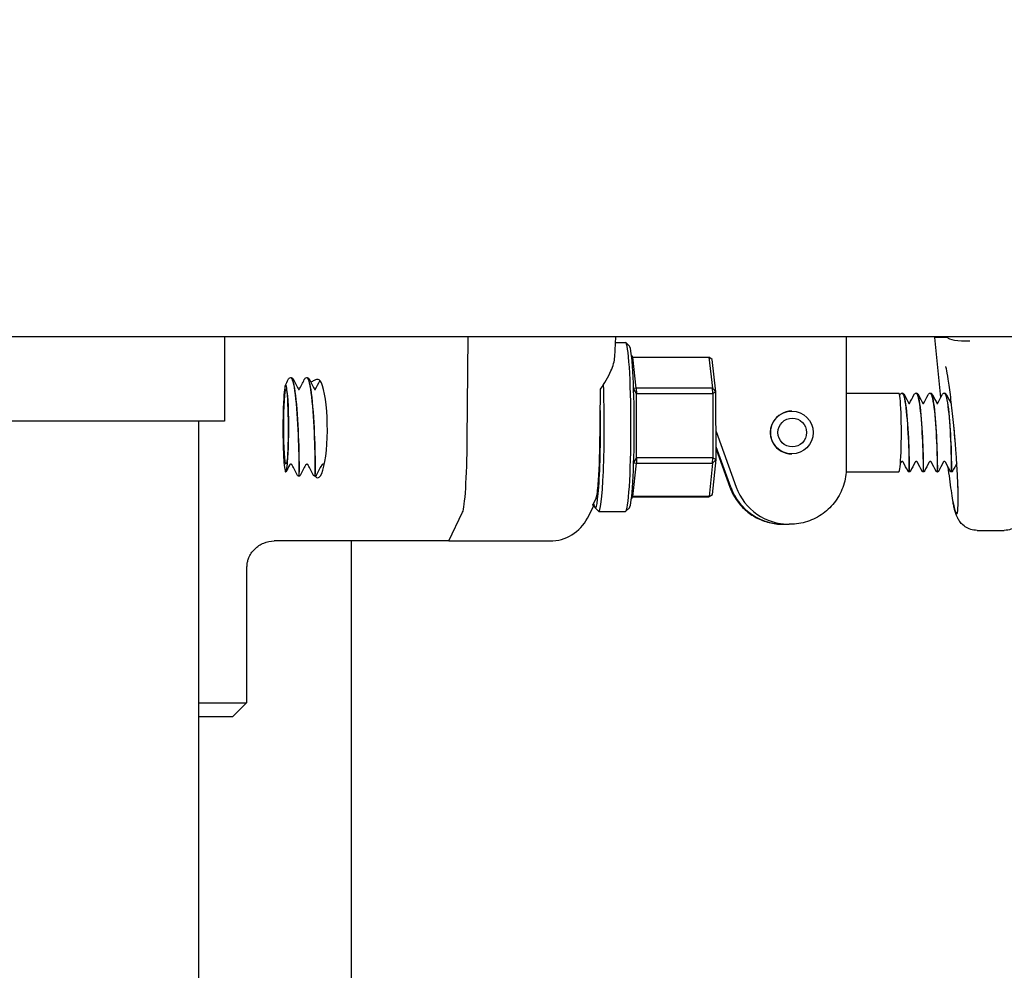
# Model space of a CAD drawing. Header units: inches. Extents: x 18 to 846, y -67 to 561.
# Tile 135 of 256: x 73.16 to 77.53, y 272.36 to 276.58. Entities that reach past the tile are written whole.
import ezdxf

# ---------------------------------------------------------------- set-up
doc = ezdxf.new("R2010")
doc.units = ezdxf.units.IN
doc.header["$LTSCALE"] = 24
doc.header["$MEASUREMENT"] = 0
doc.layers.add('Dimension (ANSI)', color=7, linetype='Continuous', lineweight=25)
doc.layers.add('Visible (ANSI)', color=7, linetype='Continuous', lineweight=30)
doc.styles.add('Note Text (ANSI)', font='tahoma.ttf')
doc.dimstyles.new('SB Fraction-16 (ANSI)', dxfattribs={"dimscale": 24, "dimtxt": 0.125, "dimasz": 0.098425, "dimexe": 0.125, "dimexo": 0.0625, "dimgap": 0.031496, "dimtad": 0, "dimtih": 1, "dimtoh": 1, "dimdec": 4, "dimrnd": 1e-08, "dimzin": 0, "dimdsep": 46, "dimlunit": 5, "dimtxsty": 'Note Text (ANSI)', "dimcen": 0.09, "dimdle": 0.393701, "dimclrd": 256, "dimclre": 256, "dimclrt": 256, "dimadec": 0, "dimazin": 3, "dimtfac": 0.96, "dimtofl": 0, "dimtmove": 0, "dimatfit": 3, "dimfxl": 1, "dimfrac": 2, "dimtolj": 1, "dimtzin": 12, "dimlwd": -1, "dimlwe": -1, "dimarcsym": 0})

# ---------------------------------------------------------------- blocks, each defined once
blk = doc.blocks.new('*D14')
at = {"layer": 'Defpoints', "color": 0, "transparency": 16777216}
for p in [(83.2741, 347.1679), (50.9824, 275.1679), (67.1941, 275.1679)]:
    blk.add_point(p, dxfattribs=at)
at = {"layer": 'Dimension (ANSI)', "transparency": 16777216}
for p, q in [((81.7741, 347.1679), (47.9824, 347.1679)), ((50.9824, 344.8057), (50.9824, 313.455)), ((50.9824, 277.5301), (50.9824, 308.8807)), ((65.6941, 275.1679), (47.9824, 275.1679))]:
    blk.add_line(p, q, dxfattribs=at)
for points in [[(50.5887, 344.8057), (51.3761, 344.8057), (50.9824, 347.1679)], [(50.5887, 277.5301), (51.3761, 277.5301), (50.9824, 275.1679)]]:
    blk.add_solid(points, dxfattribs=at)
at = {"layer": 'Dimension (ANSI)', "transparency": 16777216, "insert": (48.9203, 312.6991), "char_height": 3, "attachment_point": 1, "style": 'Note Text (ANSI)'}
blk.add_mtext('\\A1;72', dxfattribs=at)
blk = doc.blocks.new('*D15')
at = {"layer": 'Defpoints', "color": 0, "transparency": 16777216}
for p in [(115.8191, 378.6679), (40.5863, 88.9562), (79.6941, 88.9562)]:
    blk.add_point(p, dxfattribs=at)
at = {"layer": 'Dimension (ANSI)', "transparency": 16777216}
for p, q in [((114.3191, 378.6679), (37.5863, 378.6679)), ((40.5863, 376.3057), (40.5863, 240.4618)), ((40.5863, 91.3184), (40.5863, 235.1622)), ((78.1941, 88.9562), (37.5863, 88.9562))]:
    blk.add_line(p, q, dxfattribs=at)
for points in [[(40.1926, 376.3057), (40.98, 376.3057), (40.5863, 378.6679)], [(40.1926, 91.3184), (40.98, 91.3184), (40.5863, 88.9562)]]:
    blk.add_solid(points, dxfattribs=at)
at = {"layer": 'Dimension (ANSI)', "transparency": 16777216, "insert": (31.4463, 239.7059), "char_height": 3, "attachment_point": 1, "style": 'Note Text (ANSI)'}
blk.add_mtext('\\A1;289 11/16', dxfattribs=at)

msp = doc.modelspace()

# ---------------------------------------------------------------- linework, layer by layer
at = {"layer": 'Visible (ANSI)'}
for p, q in [((74.06912, 275.16786), (67.81912, 275.16786)), ((83.19412, 275.16786), (74.06912, 275.16786)), ((74.06912, 275.16786), (74.06912, 274.79286)), ((75.14629, 274.7112), (75.15014, 275.16786)), ((75.14629, 274.7112), (75.15014, 275.16786)), ((75.801, 275.07867), (75.80561, 275.16786)), ((77.2206, 275.16786), (77.22064, 275.1648)), ((77.24739, 274.89888), (77.22066, 275.16447)), ((77.22082, 275.16587), (77.27614, 275.16587)), ((75.80432, 275.14286), (75.84898, 275.14286)), ((75.86602, 275.12652), (75.85049, 275.14211)), ((76.82793, 275.11895), (76.82793, 274.58569)), ((75.88063, 275.07781), (75.87511, 275.08637)), ((75.8965, 274.93971), (75.88063, 275.07781)), ((75.88063, 275.07781), (76.2187, 275.07781)), ((76.23345, 275.0673), (76.2187, 275.07781)), ((76.2187, 275.07781), (76.23457, 274.93971)), ((76.25005, 274.92284), (76.23345, 275.0673)), ((74.36425, 274.98661), (74.36358, 274.98661)), ((74.43561, 274.98661), (74.43494, 274.98661)), ((75.88449, 274.94128), (75.8965, 274.93971)), ((75.89738, 274.91655), (75.88459, 274.93836)), ((75.8965, 274.93971), (75.89738, 274.91655)), ((76.23457, 274.93971), (75.8965, 274.93971)), ((76.23457, 274.93971), (76.25005, 274.92284)), ((76.23545, 274.91655), (76.23457, 274.93971)), ((75.89775, 274.63032), (75.89738, 274.91655)), ((75.89738, 274.91655), (76.23545, 274.91655)), ((76.25005, 274.92284), (76.23545, 274.91655)), ((76.23545, 274.91655), (76.23582, 274.63032)), ((76.25043, 274.6234), (76.25005, 274.92284)), ((76.82793, 274.91786), (77.06136, 274.91786)), ((77.07563, 274.91786), (77.07625, 274.91786)), ((77.13807, 274.91786), (77.13869, 274.91786)), ((77.2005, 274.91786), (77.20112, 274.91786)), ((77.26294, 274.91786), (77.26356, 274.91786)), ((76.58609, 274.83786), (76.58648, 274.83786)), ((74.06912, 274.79286), (67.81912, 274.79286)), ((73.95412, 274.79286), (73.95412, 257.29286)), ((76.25027, 274.74765), (76.34017, 274.50018)), ((76.31565, 274.50018), (76.25036, 274.67991)), ((75.88497, 274.60899), (75.89775, 274.63032)), ((75.89775, 274.63032), (75.89692, 274.60661)), ((76.23582, 274.63032), (75.89775, 274.63032)), ((76.23499, 274.60661), (76.23582, 274.63032)), ((76.23582, 274.63032), (76.25043, 274.6234)), ((76.25037, 274.66942), (76.31182, 274.50026)), ((76.58609, 274.64786), (76.58648, 274.64786)), ((75.88142, 274.45847), (75.89692, 274.60661)), ((75.89692, 274.60661), (75.88488, 274.60607)), ((75.89692, 274.60661), (76.23499, 274.60661)), ((76.23499, 274.60661), (76.21949, 274.45847)), ((76.23422, 274.46843), (76.25043, 274.6234)), ((76.25043, 274.6234), (76.23499, 274.60661)), ((74.39993, 274.54911), (74.39926, 274.54911)), ((74.47128, 274.54911), (74.47062, 274.54911)), ((76.82729, 274.56786), (77.06136, 274.56786)), ((77.10685, 274.56786), (77.10747, 274.56786)), ((77.16929, 274.56786), (77.16991, 274.56786)), ((77.23172, 274.56786), (77.23234, 274.56786)), ((77.29416, 274.56786), (77.29478, 274.56786)), ((75.87496, 274.4482), (75.88142, 274.45847)), ((75.88108, 274.45792), (76.21778, 274.45792)), ((76.21949, 274.45847), (75.88142, 274.45847)), ((76.21778, 274.45792), (76.21949, 274.45847)), ((76.21949, 274.45847), (76.23422, 274.46843)), ((75.67977, 274.36305), (75.70921, 274.41982)), ((75.71343, 274.40921), (75.72896, 274.39362)), ((75.86602, 274.40921), (75.85049, 274.39362)), ((75.06536, 274.26161), (75.1259, 274.38897)), ((75.06536, 274.26161), (75.1259, 274.38897)), ((75.73047, 274.39286), (75.84898, 274.39286)), ((76.5501, 274.33569), (76.54654, 274.33569)), ((76.57818, 274.33569), (76.57462, 274.33569)), ((77.40906, 274.30861), (77.52917, 274.30861)), ((75.06536, 274.26161), (74.29055, 274.26161)), ((74.63162, 274.26161), (74.63162, 261.29286)), ((75.06536, 274.26161), (75.5139, 274.26161)), ((74.16787, 274.14477), (74.16787, 273.54286)), ((73.95412, 273.54286), (74.16787, 273.54286)), ((74.10537, 273.48036), (74.16787, 273.54286)), ((74.10537, 273.48036), (73.95412, 273.48036))]:
    msp.add_line(p, q, dxfattribs=at)
for centre, major_axis, ratio, start_param, end_param in [((77.31433, 275.16996), (0.09368, 0.00533), 0.2027313, 3.0860376, 3.1504144), ((77.32867, 274.0943), (-0.10786, 1.07157), 0.005601, 6.2826216, 6.3005955), ((77.35541, 274.0943), (-0.07927, 1.07157), 0.0056269, 6.2647951, 6.282769), ((77.36976, 275.16996), (-0.09379, -0.00284), 0.2081278, 0.0736035, 1.626426), ((75.84898, 274.76786), (0, 0.375), 0.0632779, 3.1415927, 6.2831853), ((75.86457, 274.76786), (0, -0.35937), 0.0632779, 0.0634475, 3.0781451), ((74.48335, 274.76069), (0, 0.21875), 0.1946665, 2.8820452, 6.1722949), ((75.73047, 274.76786), (0, -0.375), 0.0632779, 6.2197378, 8.3779077), ((75.75271, 277.77769), (-0.03641, -4.33098), 0.0027634, 0.784613, 0.8550546), ((77.06136, 274.74286), (0, -0.175), 0.0632779, 0, 3.1415927), ((75.71487, 274.76786), (0, -0.35937), 0.0632779, 5.9464907, 8.0951215), ((76.58609, 274.74286), (0, 0.095), 0.9979959, 0, 3.1415927), ((74.34263, 274.76786), (0, -0.21875), 0.0632779, 4.9864761, 5.0452233), ((75.12277, 274.76069), (0, -0.375), 0.0632779, 0.1323424, 1.438454), ((75.12277, 274.76069), (0, -0.375), 0.0632779, 0.1323424, 1.438454), ((76.5501, 274.58569), (0, -0.25), 0.9979959, 5.0614548, 6.3323439), ((76.57462, 274.58569), (0, -0.25), 0.9979959, 5.0614548, 6.2831853), ((75.51405, 274.45077), (-0.00667, -0.18904), 0.9892589, 0.0348926, 1.1234616)]:
    msp.add_ellipse(centre, major_axis=major_axis, ratio=ratio, start_param=start_param, end_param=end_param, dxfattribs=at)
for centre, major_axis, ratio in [((74.34263, 274.76786), (0, 0.16579), 0.0632779), ((74.34263, 274.76786), (0, 0.16579), 0.0632779), ((76.58648, 274.74286), (0, -0.095), 0.9979959), ((76.58846, 274.74286), (0, 0.06375), 0.9979959)]:
    msp.add_ellipse(centre, major_axis=major_axis, ratio=ratio, dxfattribs=at)
for points, knots in [([(76.82824, 275.16786), (76.82821, 275.16493), (76.82817, 275.16199), (76.828, 275.14581), (76.82793, 275.13238), (76.82793, 275.11895)], [4.50879937, 4.50879937, 4.50879937, 4.50879937, 4.54598956, 4.54598956, 4.71238898, 4.71238898, 4.71238898, 4.71238898]), ([(75.73785, 274.93573), (75.75578, 274.96147), (75.77236, 274.98967), (75.79383, 275.03881), (75.80002, 275.0602), (75.801, 275.07866)], [0.44734115, 0.44734115, 0.44734115, 0.44734115, 0.70623872, 0.70623872, 0.92725054, 0.92725054, 0.92725054, 0.92725054]), ([(77.31216, 274.69291), (77.30924, 274.7289), (77.3059, 274.76549), (77.29879, 274.83592), (77.295, 274.86978), (77.2875, 274.93033), (77.28378, 274.95722), (77.27719, 274.99952), (77.27421, 275.01589), (77.27132, 275.02956), (77.27067, 275.03233), (77.27002, 275.03496), (77.26986, 275.03554), (77.26986, 275.03553)], [1.4743636, 1.4743636, 1.4743636, 1.4743636, 1.784887, 1.784887, 2.0944513, 2.0944513, 2.3957465, 2.3957465, 2.6705398, 2.6705398, 2.7685528, 2.7685528, 2.8283231, 2.8283231, 2.8283231, 2.8283231]), ([(74.36345, 274.98656), (74.36994, 274.98662), (74.37643, 274.96437), (74.38192, 274.92521), (74.38811, 274.8811), (74.39298, 274.81634), (74.396, 274.75299), (74.39903, 274.68964), (74.40021, 274.62887), (74.40026, 274.59136), (74.4003, 274.56412), (74.39978, 274.5496), (74.39926, 274.54939)], [1.8663314, 1.8663314, 1.8663314, 1.8663314, 2.6394946, 2.6394946, 2.6394946, 3.5103246, 3.5103246, 3.5103246, 4.381086, 4.381086, 4.381086, 5.0135712, 5.0135712, 5.0135712, 5.0135712]), ([(74.39993, 274.54917), (74.40001, 274.54914), (74.40009, 274.54948), (74.40017, 274.55021), (74.40088, 274.55658), (74.40136, 274.59227), (74.40031, 274.64503), (74.39927, 274.69764), (74.39667, 274.76622), (74.39228, 274.82739), (74.38784, 274.88916), (74.38159, 274.94218), (74.37454, 274.96805), (74.37122, 274.98025), (74.36773, 274.98631), (74.36425, 274.98629)], [-11.2962495, -11.2962495, -11.2962495, -11.2962495, -11.1962178, -11.1962178, -11.1962178, -10.321672, -10.321672, -10.321672, -9.4498406, -9.4498406, -9.4498406, -8.569564, -8.569564, -8.569564, -8.1546569, -8.1546569, -8.1546569, -8.1546569]), ([(74.36438, 274.98661), (74.36723, 274.98648), (74.36966, 274.98505), (74.37306, 274.9818), (74.37429, 274.97989), (74.37543, 274.97769)], [0, 0, 0, 0, 0.05995161, 0.05995161, 0.12218324, 0.12218324, 0.12218324, 0.12218324]), ([(74.43481, 274.98648), (74.44079, 274.98647), (74.44677, 274.9679), (74.45197, 274.93415), (74.45841, 274.89231), (74.46358, 274.82796), (74.46684, 274.76358), (74.4701, 274.69922), (74.47146, 274.63608), (74.4716, 274.59618), (74.47171, 274.56596), (74.47116, 274.54953), (74.47061, 274.5493)], [8.1495167, 8.1495167, 8.1495167, 8.1495167, 8.8619138, 8.8619138, 8.8619138, 9.7450261, 9.7450261, 9.7450261, 10.627867, 10.627867, 10.627867, 11.2967565, 11.2967565, 11.2967565, 11.2967565]), ([(74.47129, 274.54934), (74.4715, 274.54925), (74.47171, 274.5515), (74.47188, 274.55619), (74.47248, 274.57231), (74.47256, 274.61701), (74.47096, 274.67487), (74.46936, 274.73262), (74.46606, 274.8024), (74.46104, 274.86024), (74.45603, 274.91798), (74.44935, 274.96274), (74.44215, 274.97919), (74.43999, 274.98411), (74.4378, 274.98647), (74.43561, 274.98639)], [-17.5794348, -17.5794348, -17.5794348, -17.5794348, -17.3244424, -17.3244424, -17.3244424, -16.4477493, -16.4477493, -16.4477493, -15.5726718, -15.5726718, -15.5726718, -14.6990684, -14.6990684, -14.6990684, -14.4378422, -14.4378422, -14.4378422, -14.4378422]), ([(74.43574, 274.98661), (74.43858, 274.98648), (74.44102, 274.98505), (74.44442, 274.9818), (74.44565, 274.97989), (74.44679, 274.97769)], [0, 0, 0, 0, 0.05995161, 0.05995161, 0.12218324, 0.12218324, 0.12218324, 0.12218324]), ([(74.45305, 274.96561), (74.45829, 274.97007), (74.46363, 274.97349), (74.4767, 274.97962), (74.48383, 274.98051), (74.48806, 274.97809)], [0.73353999, 0.73353999, 0.73353999, 0.73353999, 0.82602783, 0.82602783, 0.97703961, 0.97703961, 0.97703961, 0.97703961]), ([(74.34989, 274.89248), (74.34898, 274.90964), (74.34786, 274.92376), (74.34529, 274.94511), (74.34385, 274.95177), (74.34081, 274.9563), (74.33925, 274.95371), (74.3362, 274.93908), (74.33476, 274.92679), (74.33255, 274.89836), (74.33172, 274.88412), (74.33031, 274.852), (74.32975, 274.83418), (74.32935, 274.81539)], [0, 0, 0, 0, 0.1707252, 0.1707252, 0.3496474, 0.3496474, 0.536764, 0.536764, 0.7320719, 0.7320719, 0.878173, 0.878173, 1.0284914, 1.0284914, 1.0284914, 1.0284914]), ([(74.35264, 274.81741), (74.35232, 274.83364), (74.35187, 274.84889), (74.35076, 274.87619), (74.35025, 274.88574), (74.34989, 274.89248)], [0, 0, 0, 0, 0.12962008, 0.12962008, 0.24524399, 0.24524399, 0.24524399, 0.24524399]), ([(77.07551, 274.91753), (77.07852, 274.9177), (77.08153, 274.91269), (77.08439, 274.90239), (77.0906, 274.88009), (77.09607, 274.83357), (77.09989, 274.78061), (77.10371, 274.72767), (77.10586, 274.66957), (77.1067, 274.62853), (77.10747, 274.59059), (77.10717, 274.56806), (77.10685, 274.56789)], [-105.2490817, -105.2490817, -105.2490817, -105.2490817, -104.8196437, -104.8196437, -104.8196437, -103.8899654, -103.8899654, -103.8899654, -102.9605503, -102.9605503, -102.9605503, -102.1014514, -102.1014514, -102.1014514, -102.1014514]), ([(77.10747, 274.56798), (77.10775, 274.56825), (77.10802, 274.58501), (77.10756, 274.61486), (77.107, 274.65151), (77.10527, 274.70702), (77.10187, 274.76049), (77.09845, 274.81438), (77.09335, 274.86494), (77.08733, 274.89285), (77.08383, 274.90912), (77.08004, 274.91748), (77.07625, 274.91756)], [95.8185759, 95.8185759, 95.8185759, 95.8185759, 96.5689115, 96.5689115, 96.5689115, 97.4902398, 97.4902398, 97.4902398, 98.4189217, 98.4189217, 98.4189217, 98.9601686, 98.9601686, 98.9601686, 98.9601686]), ([(77.07637, 274.91786), (77.07876, 274.91775), (77.08082, 274.91657), (77.08385, 274.91379), (77.08495, 274.91208), (77.08598, 274.9101)], [0, 0, 0, 0, 0.04826772, 0.04826772, 0.10189197, 0.10189197, 0.10189197, 0.10189197]), ([(77.13795, 274.91763), (77.14249, 274.91764), (77.14703, 274.90561), (77.15109, 274.88293), (77.15691, 274.85049), (77.16168, 274.797), (77.16475, 274.74288), (77.16782, 274.68876), (77.1692, 274.63529), (77.16954, 274.60283), (77.16977, 274.58032), (77.16953, 274.56829), (77.16928, 274.5681)], [-98.9658964, -98.9658964, -98.9658964, -98.9658964, -98.3173276, -98.3173276, -98.3173276, -97.3894346, -97.3894346, -97.3894346, -96.461786, -96.461786, -96.461786, -95.8182661, -95.8182661, -95.8182661, -95.8182661]), ([(77.16991, 274.56819), (77.1701, 274.56825), (77.1703, 274.57604), (77.17024, 274.59132), (77.17013, 274.61832), (77.16915, 274.66807), (77.1665, 274.72167), (77.16385, 274.77517), (77.15953, 274.83126), (77.15402, 274.86871), (77.14943, 274.89985), (77.14406, 274.91751), (77.13869, 274.91777)], [89.5353906, 89.5353906, 89.5353906, 89.5353906, 90.0591077, 90.0591077, 90.0591077, 90.9847722, 90.9847722, 90.9847722, 91.9087566, 91.9087566, 91.9087566, 92.6769833, 92.6769833, 92.6769833, 92.6769833]), ([(77.13881, 274.91786), (77.1412, 274.91775), (77.14326, 274.91657), (77.14629, 274.91379), (77.14739, 274.91208), (77.14842, 274.9101)], [0, 0, 0, 0, 0.04826772, 0.04826772, 0.10189197, 0.10189197, 0.10189197, 0.10189197]), ([(77.20038, 274.91784), (77.20637, 274.91794), (77.21235, 274.89587), (77.21727, 274.85838), (77.22259, 274.81779), (77.22662, 274.76008), (77.229, 274.70719), (77.23137, 274.6543), (77.23209, 274.60748), (77.23207, 274.58449), (77.23206, 274.57358), (77.23189, 274.56816), (77.23172, 274.56819)], [-92.6827111, -92.6827111, -92.6827111, -92.6827111, -91.8271132, -91.8271132, -91.8271132, -90.9008742, -90.9008742, -90.9008742, -89.9748609, -89.9748609, -89.9748609, -89.5350808, -89.5350808, -89.5350808, -89.5350808]), ([(77.23235, 274.56811), (77.23246, 274.56803), (77.23257, 274.57048), (77.23263, 274.57561), (77.23283, 274.59143), (77.2325, 274.63233), (77.23061, 274.68287), (77.22873, 274.73338), (77.22526, 274.79234), (77.22037, 274.83755), (77.21537, 274.88374), (77.20892, 274.91442), (77.20233, 274.91757), (77.20193, 274.91777), (77.20153, 274.91786), (77.20113, 274.91785)], [83.2522053, 83.2522053, 83.2522053, 83.2522053, 83.5507651, 83.5507651, 83.5507651, 84.4730857, 84.4730857, 84.4730857, 85.3947182, 85.3947182, 85.3947182, 86.3362347, 86.3362347, 86.3362347, 86.393798, 86.393798, 86.393798, 86.393798]), ([(77.20125, 274.91786), (77.20363, 274.91775), (77.2057, 274.91657), (77.20872, 274.91379), (77.20983, 274.91208), (77.21085, 274.9101)], [0, 0, 0, 0, 0.04826772, 0.04826772, 0.10189197, 0.10189197, 0.10189197, 0.10189197]), ([(77.26282, 274.91779), (77.26371, 274.91787), (77.26459, 274.91748), (77.26548, 274.91659), (77.27193, 274.91009), (77.27814, 274.87728), (77.28292, 274.83059), (77.28769, 274.78392), (77.29099, 274.72447), (77.29272, 274.67478), (77.29446, 274.6251), (77.29466, 274.58633), (77.29441, 274.57316), (77.29435, 274.56964), (77.29425, 274.56797), (77.29416, 274.56806)], [-86.3995258, -86.3995258, -86.3995258, -86.3995258, -86.2730121, -86.2730121, -86.2730121, -85.3480879, -85.3480879, -85.3480879, -84.4233738, -84.4233738, -84.4233738, -83.4988671, -83.4988671, -83.4988671, -83.2518955, -83.2518955, -83.2518955, -83.2518955]), ([(77.29478, 274.56791), (77.29482, 274.56789), (77.29486, 274.56817), (77.2949, 274.56879), (77.29523, 274.57435), (77.29535, 274.60648), (77.29403, 274.65293), (77.29272, 274.69934), (77.28994, 274.75893), (77.28557, 274.80901), (77.28121, 274.85904), (77.2753, 274.8984), (77.26893, 274.91212), (77.26716, 274.91593), (77.26536, 274.91774), (77.26356, 274.91766)], [76.96902, 76.96902, 76.96902, 76.96902, 77.0718173, 77.0718173, 77.0718173, 78.0001054, 78.0001054, 78.0001054, 78.927415, 78.927415, 78.927415, 79.8537889, 79.8537889, 79.8537889, 80.1106127, 80.1106127, 80.1106127, 80.1106127]), ([(77.26368, 274.91786), (77.26607, 274.91775), (77.26814, 274.91657), (77.27116, 274.91379), (77.27227, 274.91208), (77.27329, 274.9101)], [0, 0, 0, 0, 0.04826772, 0.04826772, 0.10189197, 0.10189197, 0.10189197, 0.10189197]), ([(74.32935, 274.81539), (74.32914, 274.80543), (74.3289, 274.78939), (74.3288, 274.74877), (74.32896, 274.72831), (74.3293, 274.70866)], [0, 0, 0, 0, 0.08007447, 0.08007447, 0.16020525, 0.16020525, 0.16020525, 0.16020525]), ([(74.35309, 274.73096), (74.35314, 274.73972), (74.35322, 274.7522), (74.35314, 274.78456), (74.35296, 274.80117), (74.35264, 274.81741)], [0, 0, 0, 0, 0.06707946, 0.06707946, 0.14228403, 0.14228403, 0.14228403, 0.14228403]), ([(77.31454, 274.66262), (77.31424, 274.66658), (77.31393, 274.67055), (77.31263, 274.68729), (77.31158, 274.70009), (77.3087, 274.73443), (77.3068, 274.75598), (77.30494, 274.77816), (77.3049, 274.77872), (77.30485, 274.77928)], [0.05166414, 0.05166414, 0.05166414, 0.05166414, 0.08258298, 0.08258298, 0.18189743, 0.18189743, 0.34791406, 0.34791406, 0.35221921, 0.35221921, 0.35221921, 0.35221921]), ([(74.33344, 274.60915), (74.33483, 274.59282), (74.3364, 274.58085), (74.33968, 274.56758), (74.34136, 274.56601), (74.34458, 274.57314), (74.3461, 274.58137), (74.34878, 274.60618), (74.34994, 274.62217), (74.3515, 274.65444), (74.35201, 274.66894), (74.35276, 274.69933), (74.353, 274.715), (74.35309, 274.73096)], [0, 0, 0, 0, 0.2083863, 0.2083863, 0.4085509, 0.4085509, 0.6004911, 0.6004911, 0.7842049, 0.7842049, 0.9110533, 0.9110533, 1.0337224, 1.0337224, 1.0337224, 1.0337224]), ([(74.32955, 274.69639), (74.32997, 274.67713), (74.33058, 274.65891), (74.33213, 274.62641), (74.33291, 274.61542), (74.33344, 274.60915)], [0.01457951, 0.01457951, 0.01457951, 0.01457951, 0.17010339, 0.17010339, 0.32552884, 0.32552884, 0.32552884, 0.32552884]), ([(75.7179, 274.44976), (75.71957, 274.45312), (75.72122, 274.45976), (75.72437, 274.47933), (75.72587, 274.49223), (75.72938, 274.53216), (75.7312, 274.5627), (75.73399, 274.63294), (75.73494, 274.67195), (75.7354, 274.71275)], [-1.0402295, -1.0402295, -1.0402295, -1.0402295, -0.8366175, -0.8366175, -0.6320586, -0.6320586, -0.3156851, -0.3156851, 0, 0, 0, 0]), ([(77.27902, 274.5907), (77.28116, 274.57226), (77.28334, 274.55452), (77.29048, 274.49988), (77.29541, 274.46734), (77.30467, 274.41658), (77.30891, 274.39879), (77.31616, 274.38037), (77.3191, 274.37988), (77.32327, 274.39641), (77.32447, 274.41328), (77.32495, 274.46238), (77.32422, 274.49419), (77.32171, 274.55105), (77.32059, 274.57204), (77.31789, 274.61612), (77.31631, 274.6391), (77.31454, 274.66262)], [0.1932916, 0.1932916, 0.1932916, 0.1932916, 0.3480138, 0.3480138, 0.6950932, 0.6950932, 1.0409541, 1.0409541, 1.3861423, 1.3861423, 1.7317175, 1.7317175, 2.0786377, 2.0786377, 2.2616799, 2.2616799, 2.4452012, 2.4452012, 2.4452012, 2.4452012]), ([(77.64356, 274.64466), (77.64303, 274.61616), (77.64227, 274.58869), (77.6403, 274.53745), (77.63911, 274.51368), (77.63633, 274.47102), (77.63475, 274.45219), (77.63108, 274.41944), (77.6293, 274.40619), (77.62401, 274.38424), (77.62251, 274.37697), (77.6146, 274.36083), (77.61275, 274.35738), (77.60624, 274.34723), (77.60081, 274.33952), (77.58271, 274.3245), (77.57233, 274.31774), (77.54966, 274.31038), (77.53945, 274.30861), (77.52917, 274.30861)], [0.2872147, 0.2872147, 0.2872147, 0.2872147, 0.543931, 0.543931, 0.8006474, 0.8006474, 1.0573637, 1.0573637, 1.31408, 1.31408, 1.4424382, 1.4424382, 1.4725757, 1.4725757, 1.5183671, 1.5183671, 1.5502726, 1.5502726, 1.5707963, 1.5707963, 1.5707963, 1.5707963]), ([(74.36392, 274.60207), (74.36319, 274.60207), (74.36246, 274.60195), (74.3611, 274.60149), (74.36046, 274.60115), (74.35933, 274.6003), (74.35882, 274.59977), (74.35826, 274.59896), (74.35811, 274.59871), (74.35798, 274.59846)], [0, 0, 0, 0, 0.005529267, 0.005529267, 0.010954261, 0.010954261, 0.01637804, 0.01637804, 0.018633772, 0.018633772, 0.018633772, 0.018633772]), ([(74.36985, 274.59846), (74.36961, 274.59893), (74.3693, 274.59939), (74.36854, 274.60025), (74.36808, 274.60065), (74.36699, 274.60136), (74.36633, 274.60166), (74.36509, 274.60199), (74.3645, 274.60207), (74.36392, 274.60207)], [0, 0, 0, 0, 0.00420087, 0.00420087, 0.008811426, 0.008811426, 0.014183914, 0.014183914, 0.018644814, 0.018644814, 0.018644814, 0.018644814]), ([(74.43527, 274.60207), (74.43455, 274.60207), (74.43382, 274.60195), (74.43246, 274.60149), (74.43181, 274.60115), (74.43068, 274.6003), (74.43018, 274.59977), (74.42962, 274.59896), (74.42947, 274.59871), (74.42934, 274.59846)], [0, 0, 0, 0, 0.005529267, 0.005529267, 0.010954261, 0.010954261, 0.01637804, 0.01637804, 0.018633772, 0.018633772, 0.018633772, 0.018633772]), ([(74.44121, 274.59846), (74.44097, 274.59893), (74.44065, 274.59939), (74.4399, 274.60025), (74.43944, 274.60065), (74.43835, 274.60136), (74.43769, 274.60166), (74.43645, 274.60199), (74.43586, 274.60207), (74.43527, 274.60207)], [0, 0, 0, 0, 0.00420087, 0.00420087, 0.008811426, 0.008811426, 0.014183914, 0.014183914, 0.018644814, 0.018644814, 0.018644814, 0.018644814]), ([(74.50663, 274.60207), (74.50591, 274.60207), (74.50517, 274.60195), (74.50381, 274.60149), (74.50317, 274.60115), (74.50204, 274.6003), (74.50154, 274.59977), (74.50097, 274.59896), (74.50082, 274.59871), (74.50069, 274.59846)], [0, 0, 0, 0, 0.005529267, 0.005529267, 0.010954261, 0.010954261, 0.01637804, 0.01637804, 0.018633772, 0.018633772, 0.018633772, 0.018633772]), ([(74.51208, 274.59925), (74.51195, 274.59944), (74.51181, 274.59962), (74.51126, 274.60025), (74.51079, 274.60065), (74.5097, 274.60136), (74.50905, 274.60166), (74.5078, 274.60199), (74.50721, 274.60207), (74.50663, 274.60207)], [0.002408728, 0.002408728, 0.002408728, 0.002408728, 0.00420087, 0.00420087, 0.008811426, 0.008811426, 0.014183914, 0.014183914, 0.018644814, 0.018644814, 0.018644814, 0.018644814]), ([(76.82793, 274.58569), (76.82793, 274.55953), (76.82379, 274.53338), (76.80766, 274.48362), (76.79566, 274.46002), (76.76494, 274.41765), (76.74623, 274.3989), (76.70392, 274.3681), (76.68032, 274.35605), (76.63053, 274.33984), (76.60436, 274.33569), (76.57818, 274.33569)], [4.712389, 4.712389, 4.712389, 4.712389, 5.0265482, 5.0265482, 5.3407075, 5.3407075, 5.6548668, 5.6548668, 5.969026, 5.969026, 6.2831853, 6.2831853, 6.2831853, 6.2831853]), ([(77.07594, 274.6142), (77.07529, 274.6142), (77.07464, 274.61409), (77.07343, 274.61367), (77.07287, 274.61336), (77.07192, 274.61263), (77.07151, 274.6122), (77.07104, 274.61153), (77.07089, 274.61129), (77.07078, 274.61107)], [0, 0, 0, 0, 0.005089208, 0.005089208, 0.010055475, 0.010055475, 0.014908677, 0.014908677, 0.017753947, 0.017753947, 0.017753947, 0.017753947]), ([(77.0811, 274.61107), (77.08096, 274.61134), (77.08078, 274.61165), (77.08031, 274.61225), (77.08002, 274.61255), (77.07931, 274.61315), (77.07886, 274.61344), (77.07784, 274.61391), (77.07724, 274.61409), (77.0764, 274.61419), (77.07617, 274.6142), (77.07594, 274.6142)], [0, 0, 0, 0, 0.003503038, 0.003503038, 0.006978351, 0.006978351, 0.011166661, 0.011166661, 0.01596545, 0.01596545, 0.017775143, 0.017775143, 0.017775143, 0.017775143]), ([(77.13838, 274.6142), (77.13773, 274.6142), (77.13707, 274.61409), (77.13587, 274.61367), (77.13531, 274.61336), (77.13436, 274.61263), (77.13395, 274.6122), (77.13347, 274.61153), (77.13333, 274.61129), (77.13322, 274.61107)], [0, 0, 0, 0, 0.005089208, 0.005089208, 0.010055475, 0.010055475, 0.014908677, 0.014908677, 0.017753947, 0.017753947, 0.017753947, 0.017753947]), ([(77.14354, 274.61107), (77.1434, 274.61134), (77.14321, 274.61165), (77.14274, 274.61225), (77.14246, 274.61255), (77.14175, 274.61315), (77.1413, 274.61344), (77.14028, 274.61391), (77.13967, 274.61409), (77.13884, 274.61419), (77.13861, 274.6142), (77.13838, 274.6142)], [0, 0, 0, 0, 0.003503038, 0.003503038, 0.006978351, 0.006978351, 0.011166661, 0.011166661, 0.01596545, 0.01596545, 0.017775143, 0.017775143, 0.017775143, 0.017775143]), ([(77.20081, 274.6142), (77.20017, 274.6142), (77.19951, 274.61409), (77.19831, 274.61367), (77.19775, 274.61336), (77.19679, 274.61263), (77.19639, 274.6122), (77.19591, 274.61153), (77.19577, 274.61129), (77.19565, 274.61107)], [0, 0, 0, 0, 0.005089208, 0.005089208, 0.010055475, 0.010055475, 0.014908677, 0.014908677, 0.017753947, 0.017753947, 0.017753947, 0.017753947]), ([(77.20598, 274.61107), (77.20584, 274.61134), (77.20565, 274.61165), (77.20518, 274.61225), (77.20489, 274.61255), (77.20419, 274.61315), (77.20374, 274.61344), (77.20271, 274.61391), (77.20211, 274.61409), (77.20128, 274.61419), (77.20105, 274.6142), (77.20081, 274.6142)], [0, 0, 0, 0, 0.003503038, 0.003503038, 0.006978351, 0.006978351, 0.011166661, 0.011166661, 0.01596545, 0.01596545, 0.017775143, 0.017775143, 0.017775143, 0.017775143]), ([(77.26325, 274.6142), (77.2626, 274.6142), (77.26195, 274.61409), (77.26074, 274.61367), (77.26018, 274.61336), (77.25923, 274.61263), (77.25883, 274.6122), (77.25835, 274.61153), (77.2582, 274.61129), (77.25809, 274.61107)], [0, 0, 0, 0, 0.005089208, 0.005089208, 0.010055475, 0.010055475, 0.014908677, 0.014908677, 0.017753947, 0.017753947, 0.017753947, 0.017753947]), ([(77.26841, 274.61107), (77.26827, 274.61134), (77.26809, 274.61165), (77.26762, 274.61225), (77.26733, 274.61255), (77.26662, 274.61315), (77.26618, 274.61344), (77.26515, 274.61391), (77.26455, 274.61409), (77.26371, 274.61419), (77.26348, 274.6142), (77.26325, 274.6142)], [0, 0, 0, 0, 0.003503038, 0.003503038, 0.006978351, 0.006978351, 0.011166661, 0.011166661, 0.01596545, 0.01596545, 0.017775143, 0.017775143, 0.017775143, 0.017775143]), ([(74.39926, 274.54911), (74.3985, 274.54915), (74.39774, 274.54932), (74.39637, 274.54987), (74.39574, 274.55025), (74.39472, 274.55112), (74.3943, 274.55161), (74.39382, 274.55231), (74.39368, 274.55255), (74.39357, 274.55276)], [0, 0, 0, 0, 0.006053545, 0.006053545, 0.011940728, 0.011940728, 0.01760948, 0.01760948, 0.020816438, 0.020816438, 0.020816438, 0.020816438]), ([(74.40562, 274.55276), (74.40543, 274.55241), (74.40517, 274.55198), (74.40449, 274.55116), (74.40409, 274.55077), (74.40313, 274.55006), (74.40256, 274.54975), (74.40132, 274.54929), (74.40062, 274.54915), (74.39993, 274.54911)], [0, 0, 0, 0, 0.005297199, 0.005297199, 0.010095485, 0.010095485, 0.015292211, 0.015292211, 0.020823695, 0.020823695, 0.020823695, 0.020823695]), ([(74.47062, 274.54911), (74.46986, 274.54915), (74.4691, 274.54932), (74.46773, 274.54987), (74.4671, 274.55025), (74.46607, 274.55112), (74.46566, 274.55161), (74.46518, 274.55231), (74.46504, 274.55255), (74.46493, 274.55276)], [0, 0, 0, 0, 0.006053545, 0.006053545, 0.011940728, 0.011940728, 0.01760948, 0.01760948, 0.020816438, 0.020816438, 0.020816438, 0.020816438]), ([(74.47697, 274.55276), (74.47679, 274.55241), (74.47652, 274.55198), (74.47584, 274.55116), (74.47544, 274.55077), (74.47449, 274.55006), (74.47392, 274.54975), (74.47267, 274.54929), (74.47198, 274.54915), (74.47129, 274.54911)], [0, 0, 0, 0, 0.005297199, 0.005297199, 0.010095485, 0.010095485, 0.015292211, 0.015292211, 0.020823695, 0.020823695, 0.020823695, 0.020823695]), ([(77.10685, 274.56786), (77.10621, 274.5679), (77.10557, 274.56803), (77.1044, 274.5685), (77.10385, 274.56882), (77.10291, 274.56961), (77.1025, 274.57008), (77.10209, 274.57072), (77.102, 274.57087), (77.10192, 274.57103)], [0, 0, 0, 0, 0.004909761, 0.004909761, 0.009719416, 0.009719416, 0.014480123, 0.014480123, 0.016027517, 0.016027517, 0.016027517, 0.016027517]), ([(77.1124, 274.57103), (77.11224, 274.57072), (77.11203, 274.57039), (77.11152, 274.56974), (77.11121, 274.56943), (77.11042, 274.56879), (77.10991, 274.56849), (77.10877, 274.56804), (77.10812, 274.5679), (77.10747, 274.56786)], [0, 0, 0, 0, 0.003147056, 0.003147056, 0.006590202, 0.006590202, 0.011042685, 0.011042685, 0.016037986, 0.016037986, 0.016037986, 0.016037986]), ([(77.16929, 274.56786), (77.16865, 274.5679), (77.16801, 274.56803), (77.16683, 274.5685), (77.16629, 274.56882), (77.16534, 274.56961), (77.16494, 274.57008), (77.16453, 274.57072), (77.16444, 274.57087), (77.16436, 274.57103)], [0, 0, 0, 0, 0.004909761, 0.004909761, 0.009719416, 0.009719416, 0.014480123, 0.014480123, 0.016027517, 0.016027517, 0.016027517, 0.016027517]), ([(77.17484, 274.57103), (77.17467, 274.57072), (77.17446, 274.57039), (77.17396, 274.56974), (77.17364, 274.56943), (77.17285, 274.56879), (77.17235, 274.56849), (77.17121, 274.56804), (77.17056, 274.5679), (77.16991, 274.56786)], [0, 0, 0, 0, 0.003147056, 0.003147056, 0.006590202, 0.006590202, 0.011042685, 0.011042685, 0.016037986, 0.016037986, 0.016037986, 0.016037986]), ([(77.23172, 274.56786), (77.23109, 274.5679), (77.23044, 274.56803), (77.22927, 274.5685), (77.22872, 274.56882), (77.22778, 274.56961), (77.22737, 274.57008), (77.22696, 274.57072), (77.22687, 274.57087), (77.22679, 274.57103)], [0, 0, 0, 0, 0.004909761, 0.004909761, 0.009719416, 0.009719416, 0.014480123, 0.014480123, 0.016027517, 0.016027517, 0.016027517, 0.016027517]), ([(77.23727, 274.57103), (77.23711, 274.57072), (77.2369, 274.57039), (77.23639, 274.56974), (77.23608, 274.56943), (77.23529, 274.56879), (77.23478, 274.56849), (77.23365, 274.56804), (77.23299, 274.5679), (77.23234, 274.56786)], [0, 0, 0, 0, 0.003147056, 0.003147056, 0.006590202, 0.006590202, 0.011042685, 0.011042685, 0.016037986, 0.016037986, 0.016037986, 0.016037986]), ([(77.29416, 274.56786), (77.29352, 274.5679), (77.29288, 274.56803), (77.29171, 274.5685), (77.29116, 274.56882), (77.29022, 274.56961), (77.28981, 274.57008), (77.2894, 274.57072), (77.28931, 274.57087), (77.28923, 274.57103)], [0, 0, 0, 0, 0.004909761, 0.004909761, 0.009719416, 0.009719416, 0.014480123, 0.014480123, 0.016027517, 0.016027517, 0.016027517, 0.016027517]), ([(77.29971, 274.57103), (77.29955, 274.57072), (77.29934, 274.57039), (77.29883, 274.56974), (77.29852, 274.56943), (77.29773, 274.56879), (77.29722, 274.56849), (77.29608, 274.56804), (77.29543, 274.5679), (77.29478, 274.56786)], [0, 0, 0, 0, 0.003147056, 0.003147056, 0.006590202, 0.006590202, 0.011042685, 0.011042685, 0.016037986, 0.016037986, 0.016037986, 0.016037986]), ([(76.31182, 274.50026), (76.31877, 274.48113), (76.32806, 274.46286), (76.35079, 274.4291), (76.36422, 274.41362), (76.39444, 274.38635), (76.41123, 274.37457), (76.44716, 274.35542), (76.46631, 274.34806), (76.50582, 274.33819), (76.52618, 274.33569), (76.54654, 274.33569)], [5.0614548, 5.0614548, 5.0614548, 5.0614548, 5.3058009, 5.3058009, 5.550147, 5.550147, 5.7944931, 5.7944931, 6.0388392, 6.0388392, 6.2831853, 6.2831853, 6.2831853, 6.2831853]), ([(77.32388, 274.41927), (77.32388, 274.41926), (77.32402, 274.42078), (77.32438, 274.42745), (77.32461, 274.43445), (77.32476, 274.4528), (77.32467, 274.46452), (77.32419, 274.48742), (77.32389, 274.4978), (77.32349, 274.50888)], [0.32427929, 0.32427929, 0.32427929, 0.32427929, 0.42060513, 0.42060513, 0.58521896, 0.58521896, 0.76333491, 0.76333491, 0.89057976, 0.89057976, 0.89057976, 0.89057976]), ([(77.40906, 274.30861), (77.39867, 274.30861), (77.38867, 274.3104), (77.37031, 274.31625), (77.3624, 274.32049), (77.34805, 274.33003), (77.34259, 274.33527), (77.33297, 274.34571), (77.32965, 274.35055), (77.32342, 274.36044), (77.32125, 274.36491), (77.31612, 274.37629), (77.31422, 274.38201), (77.31069, 274.39342), (77.30921, 274.39897), (77.30635, 274.41066), (77.305, 274.41677), (77.30316, 274.42566), (77.30267, 274.4281), (77.30218, 274.43059)], [0, 0, 0, 0, 0.02074523, 0.02074523, 0.04463831, 0.04463831, 0.0756999, 0.0756999, 0.11609503, 0.11609503, 0.17226872, 0.17226872, 0.27773719, 0.27773719, 0.38320566, 0.38320566, 0.48867414, 0.48867414, 0.52734236, 0.52734236, 0.52734236, 0.52734236]), ([(74.17609, 274.18544), (74.17612, 274.18551), (74.17615, 274.18558), (74.18261, 274.20068), (74.19189, 274.21433), (74.21503, 274.23717), (74.22863, 274.24619), (74.25849, 274.25846), (74.27444, 274.26161), (74.29055, 274.26161)], [0.12960831, 0.12960831, 0.12960831, 0.12960831, 0.13017613, 0.13017613, 0.25481643, 0.25481643, 0.37825086, 0.37825086, 0.50129539, 0.50129539, 0.50129539, 0.50129539]), ([(74.17609, 274.18544), (74.17515, 274.18323), (74.17425, 274.1809), (74.17258, 274.17599), (74.17181, 274.17342), (74.17045, 274.16808), (74.16985, 274.16531), (74.16888, 274.15962), (74.16851, 274.1567), (74.168, 274.15077), (74.16787, 274.14777), (74.16787, 274.14477)], [-1.564172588, -1.564172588, -1.564172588, -1.564172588, -1.552833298, -1.552833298, -1.541494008, -1.541494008, -1.530154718, -1.530154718, -1.518815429, -1.518815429, -1.507476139, -1.507476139, -1.507476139, -1.507476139])]:
    msp.add_open_spline(points, degree=3, knots=knots, dxfattribs=at)
for points in [[(74.33981, 274.95343), (74.34401, 274.96151), (74.34821, 274.9696), (74.3524, 274.97769)], [(74.3524, 274.97769), (74.35463, 274.982), (74.35767, 274.98635), (74.36345, 274.98661)], [(74.37543, 274.97769), (74.38332, 274.96247), (74.39122, 274.94724), (74.39913, 274.93203)], [(74.40108, 274.93399), (74.40865, 274.94855), (74.41621, 274.96312), (74.42376, 274.97769)], [(74.42376, 274.97769), (74.42599, 274.982), (74.42903, 274.98635), (74.43481, 274.98661)], [(74.44679, 274.97769), (74.45468, 274.96247), (74.46258, 274.94724), (74.47049, 274.93203)], [(74.39811, 274.93399), (74.39845, 274.93384), (74.39897, 274.93366), (74.39959, 274.93366)], [(74.39959, 274.93366), (74.40069, 274.93366), (74.40149, 274.93422), (74.40149, 274.93422)], [(74.46947, 274.93399), (74.46981, 274.93384), (74.47033, 274.93366), (74.47095, 274.93366)], [(74.47095, 274.93366), (74.47205, 274.93366), (74.47284, 274.93422), (74.47284, 274.93422)], [(74.47243, 274.93399), (74.47913, 274.94687), (74.48582, 274.95976), (74.4925, 274.97265)], [(77.06497, 274.9083), (77.06528, 274.9089), (77.06559, 274.9095), (77.0659, 274.9101)], [(77.0659, 274.9101), (77.06784, 274.91384), (77.07049, 274.91762), (77.07551, 274.91786)], [(77.08598, 274.9101), (77.0929, 274.89676), (77.09983, 274.88342), (77.10678, 274.87009)], [(77.10844, 274.87182), (77.11508, 274.88457), (77.12171, 274.89733), (77.12834, 274.9101)], [(77.12834, 274.9101), (77.13028, 274.91384), (77.13293, 274.91762), (77.13795, 274.91786)], [(77.14842, 274.9101), (77.15534, 274.89676), (77.16227, 274.88342), (77.16922, 274.87009)], [(77.17088, 274.87182), (77.17752, 274.88457), (77.18415, 274.89733), (77.19078, 274.9101)], [(77.19078, 274.9101), (77.19272, 274.91384), (77.19536, 274.91762), (77.20038, 274.91786)], [(77.21085, 274.9101), (77.21778, 274.89676), (77.22471, 274.88342), (77.23165, 274.87009)], [(77.23331, 274.87182), (77.23996, 274.88457), (77.24659, 274.89733), (77.25321, 274.9101)], [(77.25321, 274.9101), (77.25515, 274.91384), (77.2578, 274.91762), (77.26282, 274.91786)], [(77.27329, 274.9101), (77.28021, 274.89676), (77.28714, 274.88342), (77.29409, 274.87009)], [(77.10588, 274.87182), (77.10617, 274.87168), (77.10663, 274.87153), (77.10716, 274.87153)], [(77.10716, 274.87153), (77.10811, 274.87153), (77.1088, 274.87201), (77.1088, 274.87201)], [(77.16832, 274.87182), (77.16861, 274.87168), (77.16906, 274.87153), (77.1696, 274.87153)], [(77.1696, 274.87153), (77.17054, 274.87153), (77.17124, 274.87201), (77.17124, 274.87201)], [(77.23075, 274.87182), (77.23105, 274.87168), (77.2315, 274.87153), (77.23203, 274.87153)], [(77.23203, 274.87153), (77.23298, 274.87153), (77.23367, 274.87201), (77.23367, 274.87201)], [(77.29319, 274.87182), (77.29348, 274.87168), (77.29394, 274.87153), (77.29447, 274.87153)], [(77.29447, 274.87153), (77.29454, 274.87153), (77.2946, 274.87153), (77.29467, 274.87154)], [(74.35798, 274.59846), (74.35291, 274.58871), (74.34784, 274.57895), (74.34278, 274.56919)], [(74.39357, 274.55276), (74.38567, 274.568), (74.37777, 274.58323), (74.36985, 274.59846)], [(74.42934, 274.59846), (74.42142, 274.58323), (74.41351, 274.568), (74.40562, 274.55276)], [(74.46493, 274.55276), (74.45703, 274.568), (74.44913, 274.58323), (74.44121, 274.59846)], [(74.50069, 274.59846), (74.49278, 274.58323), (74.48487, 274.568), (74.47697, 274.55276)], [(77.07078, 274.61107), (77.06995, 274.60947), (77.06911, 274.60787), (77.06828, 274.60627)], [(77.10192, 274.57103), (77.09499, 274.58438), (77.08805, 274.59773), (77.0811, 274.61107)], [(77.13322, 274.61107), (77.12626, 274.59773), (77.11933, 274.58438), (77.1124, 274.57103)], [(77.16436, 274.57103), (77.15743, 274.58438), (77.15049, 274.59773), (77.14354, 274.61107)], [(77.19565, 274.61107), (77.1887, 274.59773), (77.18176, 274.58438), (77.17484, 274.57103)], [(77.22679, 274.57103), (77.21987, 274.58438), (77.21293, 274.59773), (77.20598, 274.61107)], [(77.25809, 274.61107), (77.25114, 274.59773), (77.2442, 274.58438), (77.23727, 274.57103)], [(77.28923, 274.57103), (77.2823, 274.58438), (77.27537, 274.59773), (77.26841, 274.61107)], [(77.31843, 274.60704), (77.31218, 274.59504), (77.30594, 274.58304), (77.29971, 274.57103)], [(75.70805, 274.42506), (75.70624, 274.42294), (75.70439, 274.4209), (75.7025, 274.41894)]]:
    msp.add_open_spline(points, degree=3, dxfattribs=at)
msp.add_rational_spline([(75.7025, 274.41894), (75.71015, 274.43424), (75.7179, 274.44976)], [0.999970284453, 0.999966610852, 0.999994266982], degree=2, dxfattribs=at)

# ---------------------------------------------------------------- dimensions: what is measured, and where the dimension line sits
at = {"layer": 'Dimension (ANSI)'}
for base, p1, p2, angle, picture, middle in [((40.58635, 88.95616), (115.81912, 378.66786), (79.69412, 88.95616), 270, '*D15', (40.58635, 237.81201)), ((50.98243, 275.16786), (83.27412, 347.16786), (67.19412, 275.16786), 90, '*D14', (50.98243, 311.16786))]:
    dim = msp.add_linear_dim(base=base, p1=p1, p2=p2, angle=angle, dimstyle='SB Fraction-16 (ANSI)', override={"dimgap": 0.031496, "dimdec": 4, "dimtol": 0, "dimlim": 0, "dimtp": 0, "dimtm": 0, "dimtdec": 2, "dimatfit": 1}, dxfattribs=at)
    dim.commit()
    dim.dimension.update_dxf_attribs({"geometry": picture, "text_midpoint": middle, "dimtype": 160})

doc.saveas('drawing.dxf')
